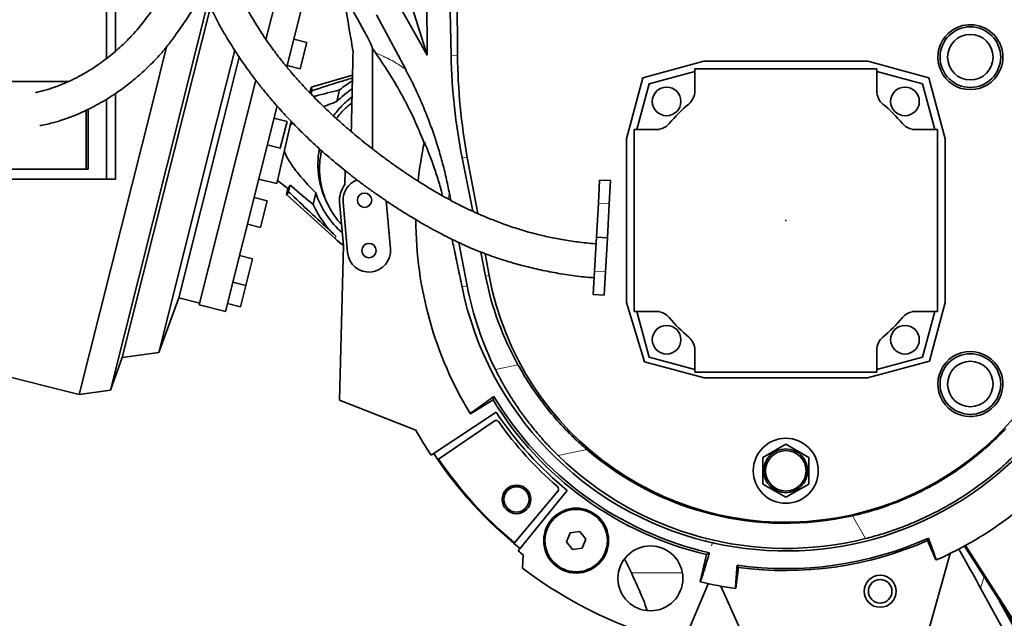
# Model space of a CAD drawing. Header units: millimetres. Extents: x 0 to 11920, y 0 to 8400.
# Tile 15 of 46: x 2401 to 2986, y 5528 to 5884. Entities that reach past the tile are written whole.
import ezdxf

# ---------------------------------------------------------------- set-up
doc = ezdxf.new("R2010")
doc.units = ezdxf.units.MM
doc.header["$LTSCALE"] = 20
doc.header["$PDSIZE"] = -1
doc.layers.add('THICK_LINE', color=7, linetype='Continuous')
doc.styles.add('SLDTEXTSTYLE0', font='TXT', dxfattribs={"width": 0.605})
doc.dimstyles.new('SLDDIMSTYLE2', dxfattribs={"dimtxt": 70, "dimasz": 70, "dimexe": 0, "dimexo": 0.0625, "dimgap": 17.5, "dimtad": 1, "dimdec": 0, "dimrnd": 1e-09, "dimzin": 12, "dimdsep": 46, "dimtxsty": 'SLDTEXTSTYLE0', "dimsah": 1, "dimcen": 0.09, "dimadec": 0, "dimazin": 3, "dimtfac": 1, "dimtofl": 0, "dimtmove": 0, "dimatfit": 3, "dimfxl": 1, "dimfrac": 2, "dimtolj": 1, "dimtzin": 12, "dimarcsym": 0})

# ---------------------------------------------------------------- blocks, each defined once
blk = doc.blocks.new('_D_4')
at = {"layer": 'THICK_LINE'}
for p, q in [((2505.99, 6814.36), (2505.99, 6837.5)), ((3463.16, 5804.43), (3463.16, 6837.5)), ((3463.16, 6807.5), (2505.99, 6807.5))]:
    blk.add_line(p, q, dxfattribs=at)
for points in [[(2505.99, 6807.5), (2575.99, 6797.5), (2575.99, 6817.5)], [(3463.16, 6807.5), (3393.16, 6817.5), (3393.16, 6797.5)]]:
    blk.add_solid(points, dxfattribs=at)
at = {"layer": 'THICK_LINE', "insert": (2904.37, 6897.73), "char_height": 70, "attachment_point": 1, "style": 'SLDTEXTSTYLE0'}
blk.add_mtext('957', dxfattribs=at)
blk = doc.blocks.new('_D_5')
at = {"layer": 'THICK_LINE'}
for p, q in [((2896.89, 6594.43), (5427.81, 6594.43)), ((5397.81, 3390.53), (5397.81, 6594.43)), ((2895.99, 3390.53), (5427.81, 3390.53))]:
    blk.add_line(p, q, dxfattribs=at)
for points in [[(5397.81, 6594.43), (5387.81, 6524.43), (5407.81, 6524.43)], [(5397.81, 3390.53), (5407.81, 3460.53), (5387.81, 3460.53)]]:
    blk.add_solid(points, dxfattribs=at)
at = {"layer": 'THICK_LINE', "insert": (5307.57, 4885.54), "char_height": 70, "attachment_point": 1, "rotation": 90, "style": 'SLDTEXTSTYLE0'}
blk.add_mtext('3204', dxfattribs=at)
blk = doc.blocks.new('_D_6')
at = {"layer": 'THICK_LINE'}
for p, q in [((1185.42, 5629.56), (1185.42, 6837.5)), ((2505.99, 6814.36), (2505.99, 6837.5)), ((1185.42, 6807.5), (2505.99, 6807.5))]:
    blk.add_line(p, q, dxfattribs=at)
for points in [[(1185.42, 6807.5), (1255.42, 6797.5), (1255.42, 6817.5)], [(2505.99, 6807.5), (2435.99, 6817.5), (2435.99, 6797.5)]]:
    blk.add_solid(points, dxfattribs=at)
at = {"layer": 'THICK_LINE', "insert": (1738.76, 6897.73), "char_height": 70, "attachment_point": 1, "style": 'SLDTEXTSTYLE0'}
blk.add_mtext('1321', dxfattribs=at)
blk = doc.blocks.new('_D_7')
at = {"layer": 'THICK_LINE'}
for p, q in [((693.86, 5040.5), (693.86, 6996.88)), ((2505.99, 6814.36), (2505.99, 6996.88)), ((693.86, 6966.88), (2505.99, 6966.88))]:
    blk.add_line(p, q, dxfattribs=at)
for points in [[(693.86, 6966.88), (763.86, 6956.88), (763.86, 6976.88)], [(2505.99, 6966.88), (2435.99, 6976.88), (2435.99, 6956.88)]]:
    blk.add_solid(points, dxfattribs=at)
at = {"layer": 'THICK_LINE', "insert": (1492.98, 7057.12), "char_height": 70, "attachment_point": 1, "style": 'SLDTEXTSTYLE0'}
blk.add_mtext('1812', dxfattribs=at)
blk = doc.blocks.new('_D_8')
at = {"layer": 'THICK_LINE'}
for p, q in [((2505.99, 6814.36), (2505.99, 6996.88)), ((5122.62, 5320.53), (5122.62, 6996.88)), ((5122.62, 6966.88), (2505.99, 6966.88))]:
    blk.add_line(p, q, dxfattribs=at)
for points in [[(2505.99, 6966.88), (2575.99, 6956.88), (2575.99, 6976.88)], [(5122.62, 6966.88), (5052.62, 6976.88), (5052.62, 6956.88)]]:
    blk.add_solid(points, dxfattribs=at)
at = {"layer": 'THICK_LINE', "insert": (3707.36, 7057.12), "char_height": 70, "attachment_point": 1, "style": 'SLDTEXTSTYLE0'}
blk.add_mtext('2617', dxfattribs=at)

msp = doc.modelspace()

# ---------------------------------------------------------------- linework, layer by layer
at = {"color": 7, "linetype": 'Continuous', "lineweight": 35}
for p, q in [((2453.054614, 5860.6532219), (2453.054614, 6071.0300053)), ((2458.3763345, 5864.992127), (2458.3763345, 6028.5300053)), ((2642.421022, 5946.2601575), (2643.2710815, 5862.654202)), ((2657.380165, 5862.2593524), (2655.6580593, 5946.2090445)), ((2661.2293461, 5862.6276794), (2660.6092834, 5938.868275)), ((2547.5677196, 5871.9671508), (2561.599057, 5927.8286395)), ((2577.1170157, 5923.9308251), (2559.9553597, 5855.6069283)), ((2629.8839535, 5905.452957), (2643.2710815, 5862.654202)), ((2513.1453614, 5894.1427025), (2497.1826009, 5830.591842)), ((2514.5929119, 5891.0796188), (2499.2679697, 5830.0680373)), ((2643.2710815, 5862.654202), (2627.6673949, 5890.2339984)), ((2630.2664416, 5854.4117574), (2613.2363706, 5886.6252733)), ((2571.875566, 5870.2246762), (2564.1165866, 5872.1735834)), ((2488.5889844, 5867.4982534), (2480.3789716, 5834.8125923)), ((2529.0251345, 5865.5770313), (2518.8692724, 5825.144565)), ((2571.875566, 5870.2246762), (2567.911976, 5854.4448519)), ((2610.8217906, 5866.5716331), (2612.7498454, 5863.8412333)), ((2610.8217906, 5866.5716331), (2610.8217906, 5806.9765049)), ((2531.7200808, 5861.4744559), (2522.3736119, 5824.2643419)), ((2560.1529966, 5856.3937591), (2567.911976, 5854.4448519)), ((2807.4122822, 5858.9639959), (2771.170362, 5849.2530026)), ((2801.9933594, 5854.4300053), (2801.9933594, 5841.2674961)), ((2909.9933594, 5854.4300053), (2801.9933594, 5854.4300053)), ((2904.5744365, 5858.9639959), (2807.4122822, 5858.9639959)), ((2940.8163567, 5849.2530026), (2904.5744365, 5858.9639959)), ((2909.9933594, 5841.2674961), (2909.9933594, 5854.4300053)), ((2508.004109, 5714.4567071), (2541.507381, 5847.8397621)), ((2598.9250396, 5850.7149223), (2574.2996517, 5843.5589829)), ((2771.170362, 5849.2530026), (2761.4593688, 5813.0110824)), ((2801.9933594, 5852.8223101), (2774.8690037, 5845.5543609)), ((2937.117715, 5845.5543609), (2909.9933594, 5852.8223101)), ((2950.52735, 5813.0110824), (2940.8163567, 5849.2530026)), ((2430.5993122, 5847.0300053), (2380.0028936, 5847.0300053)), ((2574.2996517, 5843.5589829), (2573.5614907, 5840.3402998)), ((2591.2233155, 5841.9726983), (2589.6413869, 5835.074844)), ((2774.8690037, 5845.5543609), (2767.6010545, 5818.4300053)), ((2944.3856642, 5818.4300053), (2937.117715, 5845.5543609)), ((2453.054614, 5789.0300053), (2453.054614, 5836.5059781)), ((2458.3763345, 5789.0300053), (2458.3763345, 5839.9348763)), ((2574.7136116, 5841.4537036), (2574.2840842, 5839.5807892)), ((2480.3789716, 5834.8125923), (2436.772173, 5661.2054291)), ((2442.1745705, 5795.0300053), (2442.1745705, 5830.475359)), ((2497.1826009, 5830.591842), (2455.2810961, 5663.7737857)), ((2554.1463944, 5832.4803053), (2523.5220677, 5710.5588927)), ((2440.9159298, 5795.0300053), (2440.9159298, 5829.8724977)), ((2499.2679697, 5830.0680373), (2462.3501341, 5683.0909394)), ((2518.8692724, 5825.144565), (2483.9406488, 5686.0869075)), ((2522.3736119, 5824.2643419), (2495.8197513, 5718.5482481)), ((2560.0603161, 5823.1858638), (2552.3013367, 5825.134771)), ((2554.0265219, 5786.4751127), (2562.5060764, 5823.4494303)), ((2560.0603161, 5823.1858638), (2556.0967261, 5807.4060396)), ((2765.9933594, 5818.4300053), (2765.9933594, 5710.4300053)), ((2780.9933594, 5818.4300053), (2765.9933594, 5818.4300053)), ((2780.9933594, 5818.6002735), (2780.9933594, 5818.4300053)), ((2930.9933594, 5818.4300053), (2930.9933594, 5818.6002735)), ((2945.9933594, 5818.4300053), (2930.9933594, 5818.4300053)), ((2945.9933594, 5710.4300053), (2945.9933594, 5818.4300053)), ((2761.4593688, 5813.0110824), (2761.4593688, 5715.871031)), ((2950.52735, 5715.8489281), (2950.52735, 5813.0110824)), ((2548.3377467, 5809.3549468), (2556.0967261, 5807.4060396)), ((2670.2106018, 5769.9888725), (2663.9514058, 5801.6377887)), ((2673.191521, 5768.6168997), (2667.0371967, 5801.9330672)), ((2380.0028936, 5795.0300053), (2442.1745705, 5795.0300053)), ((2594.4334225, 5785.7629683), (2594.6393093, 5794.0438985)), ((2453.054614, 5789.0300053), (2369.1228502, 5789.0300053)), ((2458.3763345, 5789.0300053), (2453.054614, 5789.0300053)), ((2543.2136448, 5788.9548983), (2554.0265219, 5786.4751127)), ((2554.4305196, 5788.2367075), (2560.5063978, 5783.4147677)), ((2559.6934705, 5779.8700729), (2560.5063978, 5783.4147677)), ((2560.9834457, 5781.584578), (2561.8874616, 5785.526456)), ((2744.7688416, 5774.7635432), (2745.5329833, 5788.5208817)), ((2752.0229796, 5788.1603995), (2745.5329833, 5788.5208817)), ((2751.258838, 5774.4030609), (2752.0229796, 5788.1603995)), ((2548.2450662, 5776.1470515), (2540.4860868, 5778.0959587)), ((2559.6934705, 5779.8700729), (2588.7617028, 5753.6631594)), ((2577.1990393, 5780.8211315), (2575.6171107, 5773.9232772)), ((2656.4443353, 5780.5191809), (2657.2285669, 5776.429535)), ((2548.2450662, 5776.1470515), (2544.2814762, 5760.3672272)), ((2583.286934, 5776.0779689), (2584.1432901, 5774.2862011)), ((2593.533579, 5749.5705568), (2591.2697435, 5775.2252219)), ((2595.9668569, 5745.5231327), (2593.3298247, 5775.4070089)), ((2618.9130071, 5776.1596973), (2621.4182744, 5747.769033)), ((2743.6473838, 5754.5732086), (2744.7688416, 5774.7635432)), ((2750.1373801, 5754.2127263), (2751.258838, 5774.4030609)), ((2536.5224968, 5762.3161344), (2544.2814762, 5760.3672272)), ((2742.5259259, 5734.3828739), (2743.6473838, 5754.5732086)), ((2750.1373801, 5754.2127263), (2743.6473838, 5754.5732086)), ((2749.0159222, 5734.0223917), (2750.1373801, 5754.2127263)), ((2593.533579, 5749.5705568), (2591.2539558, 5657.8823216)), ((2662.0352462, 5751.3634497), (2666.95502, 5725.7075944)), ((2539.595703, 5741.7122509), (2531.8367236, 5743.6611581)), ((2677.8192092, 5731.5168104), (2674.9981399, 5745.7812284)), ((2679.9713904, 5731.9143718), (2677.5889665, 5744.8115199)), ((2539.595703, 5741.7122509), (2535.632113, 5725.9324266)), ((2741.7617842, 5720.6255354), (2742.5259259, 5734.3828739)), ((2748.2517806, 5720.2650531), (2749.0159222, 5734.0223917)), ((2527.8731336, 5727.8813338), (2535.632113, 5725.9324266)), ((2535.632113, 5725.9324266), (2532.4662263, 5713.3284148)), ((2741.7617842, 5720.6255354), (2748.2517806, 5720.2650531)), ((2215.2035107, 5716.8592388), (2436.772173, 5661.2054291)), ((2483.9406488, 5686.0869075), (2495.8197513, 5718.5482481)), ((2495.8197513, 5718.5482481), (2508.2477224, 5715.4265795)), ((2508.004109, 5714.4567071), (2523.5220677, 5710.5588927)), ((2524.7072469, 5715.277322), (2532.4662263, 5713.3284148)), ((2761.4593688, 5715.871031), (2772.2234069, 5680.6600527)), ((2941.2017979, 5681.0454939), (2950.52735, 5715.8489281)), ((2765.9933594, 5710.4300053), (2780.9933594, 5710.4300053)), ((2767.6010545, 5710.4300053), (2774.8690037, 5683.3056496)), ((2780.9933594, 5710.4300053), (2780.9933594, 5710.2597371)), ((2930.9933594, 5710.4300053), (2945.9933594, 5710.4300053)), ((2930.9933594, 5710.2597371), (2930.9933594, 5710.4300053)), ((2937.117715, 5683.3056496), (2944.3856642, 5710.4300053)), ((2462.3501341, 5683.0909394), (2483.9406488, 5686.0869075)), ((2801.9933594, 5687.5925144), (2801.9933594, 5674.4300053)), ((2909.9933594, 5674.4300053), (2909.9933594, 5687.5925144)), ((2455.2810961, 5663.7737857), (2462.3501341, 5683.0909394)), ((2772.2234069, 5680.6600527), (2807.5820759, 5671.1857259)), ((2774.8690037, 5683.3056496), (2801.9933594, 5676.0377004)), ((2904.4046428, 5671.1857259), (2941.2017979, 5681.0454939)), ((2909.9933594, 5676.0377004), (2937.117715, 5683.3056496)), ((2801.9933594, 5674.4300053), (2909.9933594, 5674.4300053)), ((2807.5820759, 5671.1857259), (2904.4046428, 5671.1857259)), ((2436.772173, 5661.2054291), (2455.2810961, 5663.7737857)), ((2591.2539558, 5657.8823216), (2636.4495536, 5640.0793022)), ((2682.3104604, 5658.0248585), (2668.8938862, 5649.776811)), ((2645.5919196, 5625.1683302), (2684.21288, 5650.7309863)), ((2682.9347088, 5645.49009), (2649.9618122, 5622.828446)), ((2855.9940252, 5631.6461108), (2842.3827018, 5623.7886347)), ((2869.604017, 5623.7878658), (2855.9940252, 5631.6461108)), ((2842.3827018, 5623.7886347), (2842.3827018, 5608.0713758)), ((2869.604017, 5608.0721447), (2869.604017, 5623.7878658)), ((2720.7335318, 5603.8037962), (2694.9624519, 5573.199655)), ((2726.3533588, 5604.3379372), (2697.2067331, 5568.344852)), ((2842.3827018, 5608.0713758), (2855.9940252, 5600.2138998)), ((2855.9940252, 5600.2138998), (2869.604017, 5608.0721447)), ((2728.112524, 5579.0944469), (2725.9009896, 5573.7613007)), ((2733.8369314, 5579.8457749), (2728.112524, 5579.0944469)), ((2737.3498043, 5575.2639568), (2733.8369314, 5579.8457749)), ((2725.9009896, 5573.7613007), (2729.4138624, 5569.1794825)), ((2735.1382698, 5569.9308106), (2737.3498043, 5575.2639568)), ((2940.6182635, 5576.0030804), (2940.0350553, 5574.4913656)), ((2945.0790522, 5563.0448666), (2940.0350553, 5574.4913656)), ((2729.4138624, 5569.1794825), (2735.1382698, 5569.9308106)), ((2961.9357309, 5571.2388439), (2997.3885167, 5515.9629855)), ((2962.5679892, 5571.5869106), (2997.6058949, 5516.9579085)), ((2700.1076192, 5566.0308723), (2699.7261983, 5558.1159432)), ((2760.3630469, 5563.6413101), (2764.3737358, 5555.2947117)), ((2805.1980157, 5550.1589904), (2809.0325304, 5566.2319095)), ((2940.4242857, 5520.1155586), (2953.5888753, 5566.890829)), ((2828.0233985, 5558.6209317), (2826.3577044, 5546.2237664)), ((2809.9980742, 5548.9513645), (2794.7256879, 5512.9718771)), ((2817.4381118, 5547.4965967), (2829.7902502, 5520.1155586)), ((2971.5363295, 5546.3477581), (2993.5660201, 5506.4651748)), ((2982.8304452, 5538.6610578), (2994.6743056, 5517.2189161))]:
    msp.add_line(p, q, dxfattribs=at)
at = {"color": 8, "linetype": 'Continuous', "lineweight": 18}
for p, q in [((2657.380165, 5862.2593524), (2661.2293461, 5862.6276794)), ((2667.0371967, 5801.9330672), (2663.9514058, 5801.6377887)), ((2751.258838, 5774.4030609), (2744.7688416, 5774.7635432)), ((2589.1044575, 5755.1577096), (2588.7617028, 5753.6631594)), ((2679.9713904, 5731.9143718), (2677.8192092, 5731.5168104)), ((2749.0159222, 5734.0223917), (2742.5259259, 5734.3828739)), ((2666.95502, 5725.7075944), (2663.8969167, 5725.0811758)), ((2683.6995549, 5676.0979873), (2697.0870234, 5678.840262)), ((2738.0100074, 5628.5098181), (2720.9170518, 5625.0085154)), ((2903.281514, 5575.6989572), (2895.5816308, 5589.2271633)), ((2809.1335797, 5574.0263952), (2808.5314669, 5574.6842224)), ((2812.0043112, 5571.3971194), (2812.5584534, 5573.2160345)), ((2794.661484, 5555.2947117), (2764.3737358, 5555.2947117)), ((2971.5363295, 5546.3477581), (2973.6132902, 5553.0318934))]:
    msp.add_line(p, q, dxfattribs=at)
at = {"color": 7, "linetype": 'Continuous', "lineweight": 35, "flags": 128}
for points in [[(2682.7833652, 5659.9851264), (2682.3871996, 5658.3450207), (2682.3104604, 5658.0248585)], [(2827.0431991, 5559.9111342), (2827.8241407, 5558.8826077), (2828.0233985, 5558.6209317)]]:
    msp.add_lwpolyline(points, dxfattribs=at)
at = {"color": 8, "linetype": 'Continuous', "lineweight": 18}
for centre in [(2965.4933594, 5861.4300053), (2965.4933594, 5667.4300053)]:
    msp.add_circle(centre, 18.0124898, dxfattribs=at)
at = {"color": 7, "linetype": 'Continuous', "lineweight": 35}
for centre, radius in [((2965.4933594, 5861.4300053), 17.9942793), ((2965.4933594, 5861.4300053), 13.5), ((2785.2833594, 5835.1400053), 8.5), ((2926.7033594, 5835.1400053), 8.5), ((2606.0555334, 5776.5299591), 4.25), ((2608.6925657, 5746.6460828), 4.25), ((2785.2826813, 5693.7193271), 8.5), ((2926.7033594, 5693.7200053), 8.5), ((2965.4933594, 5667.4300053), 17.9942793), ((2965.4933594, 5667.4300053), 13.5), ((2855.9933594, 5615.9300053), 19.2839906), ((2855.9933594, 5615.9300053), 13), ((2855.9933594, 5615.9300053), 12), ((2696.2219342, 5598.9818512), 8.5), ((2696.2219342, 5598.9818512), 7.5), ((2731.6253969, 5574.5126287), 19.25), ((2731.6253969, 5574.5126287), 19), ((2731.6253969, 5574.5126287), 18.5), ((2775.6790579, 5552.0962751), 19.25), ((2911.9933594, 5544.4300053), 9.5), ((2911.9933594, 5544.4300053), 7)]:
    msp.add_circle(centre, radius, dxfattribs=at)
for centre, radius, start, end in [((2965.4933594, 5861.4300053), 19.2839906, 124.842886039, 318.2290326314), ((2965.4933594, 5861.4300053), 19.2839906, 318.2290326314, 124.842886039), ((2628.4024279, 5797.6319315), 53.8923928, 123.3918169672, 135.9909678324), ((2628.4024279, 5797.6319315), 57.8652746, 120.7115845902, 129.9793620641), ((2791.9933594, 5841.2674961), 10, 309.7918195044, 0), ((2919.9933594, 5841.2674961), 10, 179.9999999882, 230.2081804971), ((2855.9933594, 5764.4300053), 90, 129.7918194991, 140.2081805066), ((2855.9933594, 5764.4300053), 90, 39.7918194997, 50.2081805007), ((2779.1558685, 5828.4300053), 10, 280.5882100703, 320.2081804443), ((2855.9933594, 5764.4300053), 196.0851184, 257.2022345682, 17.6678155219), ((2932.8308502, 5828.4300053), 10, 219.7918194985, 259.4117899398), ((2855.9933594, 5764.4300053), 219.434655, 167.7718101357, 173.8947245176), ((2855.9933594, 5764.4300053), 219.6855533, 167.780993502, 167.8733176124), ((2855.9933594, 5764.4300053), 179, 190.4659746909, 9.3137609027), ((2606.0555334, 5776.5299591), 14.843245, 141.5351492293, 185.0428688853), ((2606.0555334, 5776.5299591), 12.7751587, 109.9389279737, 185.0428688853), ((2628.4024279, 5797.6319315), 53.8923928, 198.1757430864, 228.7488762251), ((2628.4024279, 5797.6319315), 57.8652746, 204.1873488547, 227.2244036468), ((2855.9933594, 5764.4300053), 219.434655, 179.893767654, 211.4341524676), ((2628.4024279, 5797.6319315), 59.2, 227.9632720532, 233.8890189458), ((2608.6925657, 5746.6460828), 12.7751587, 185.0428688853, 5.0428688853), ((2855.9933594, 5764.4300053), 196.0851184, 191.5762694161, 256.1738462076), ((2779.1558685, 5700.4300053), 10, 79.4117899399, 90.0000000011), ((2779.1558685, 5700.4300053), 10, 39.7918195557, 79.4117899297), ((2932.8308502, 5700.4300053), 10, 100.5882100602, 140.2081805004), ((2855.9933594, 5764.4300053), 90, 219.7918194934, 230.2081805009), ((2855.9933594, 5764.4300053), 90, 309.7918194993, 320.2081805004), ((2791.9933594, 5687.5925144), 10, 0, 50.2081804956), ((2919.9933594, 5687.5925144), 10, 129.7918195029, 180.0000000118), ((2965.4933594, 5667.4300053), 19.2839906, 41.7709673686, 235.157113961), ((2965.4933594, 5667.4300053), 19.2839906, 349.3689501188, 41.7709673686), ((2965.4933594, 5667.4300053), 19.2839906, 287.5591312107, 349.3689501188), ((2855.9933594, 5764.4300053), 203.6855533, 211.4933154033, 256.6702201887), ((2855.9933594, 5764.4300053), 202.2632809, 211.0897956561, 257.0737399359), ((2855.9933594, 5764.4300053), 219.434655, 211.4341524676, 211.4996637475), ((2855.9933594, 5764.4300053), 206, 213.5, 231), ((2965.4933594, 5667.4300053), 19.2839906, 235.157113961, 287.5591312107), ((2684.0675212, 5643.8418376), 2, 35.04568234, 124.5), ((2855.9933594, 5764.4300053), 208, 215.04568234, 229.35431766), ((2855.9933594, 5764.4300053), 252.3144467, 209.5274314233, 213.5), ((2855.9933594, 5764.4300053), 250.5325822, 213.5, 231), ((2855.9933594, 5764.4300053), 220.3329546, 293.9110350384, 321.0296900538), ((2855.9933594, 5764.4300053), 250, 214.5, 229.9), ((2719.203689, 5605.0920435), 2, 319.9, 49.35431766), ((2855.9933594, 5764.4300053), 196.0851184, 256.1738462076, 257.2022345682), ((2855.9933594, 5764.4300053), 206.5576927, 261.9431657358, 294.1854486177), ((2855.9933594, 5764.4300053), 207.7009713, 262.2607762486, 293.8678381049), ((2855.9933594, 5764.4300053), 252.3144467, 231, 231.8426466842), ((2855.9933594, 5764.4300053), 258.8144467, 232.8588489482, 256.3067131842), ((2855.9933594, 5764.4300053), 220.3329546, 256.7117070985, 262.217579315)]:
    msp.add_arc(centre, radius, start, end, dxfattribs=at)
for centre, major_axis, ratio, start_param, end_param in [((2505.9933594, 6354.661502), (-104.8608302, 568.2615858), 0.0095102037, 3.670777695, 3.7804023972), ((2505.9933594, 2215.9829283), (104.8561894, 4228.9817616), 0.0012990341, 5.7314548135, 5.753148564), ((3008.4309302, 5865.2261208), (289.0895717, -201.8374591), 0.9873634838, 3.7655668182, 3.9399931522), ((3011.4308012, 5865.5131777), (-348.6225249, -33.3595928), 0.9993861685, 6.1959721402, 6.3703984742), ((2567.0834324, 5811.6946052), (7.3086375, 31.8686417), 0.0699799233, 5.9330051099, 6.3221480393), ((2567.0626963, 5811.6993607), (6.4937826, 28.3155421), 0.069965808, 3.1082037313, 3.5494689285), ((2567.0834324, 5811.6946052), (7.3086375, 31.8686417), 0.0699799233, 3.1026299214, 3.4917728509), ((2855.5358379, 5766.6635724), (-36.3564025, 177.4877598), 0.999920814, 1.5640018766, 1.8748447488), ((2856.4807327, 5762.0507048), (-38.7285441, 189.0682813), 0.999920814, 1.5582116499, 1.8303508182), ((2855.8049308, 5765.3498917), (-36.2330855, 176.8857405), 0.9999864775, 2.2287988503, 3.1616689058), ((2856.1953555, 5763.4438836), (-38.8420006, 189.6221628), 0.9999864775, 2.1656778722, 3.1852793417), ((3097.2590507, 5870.7457792), (362.0824879, 159.5547205), 0.7456587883, 3.9841808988, 3.9848079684), ((3112.4478412, 5703.2476847), (384.8772543, -91.8201288), 0.7456587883, 3.9841808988, 3.9848079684), ((2594.6898241, 5799.5389787), (392.1545316, -52.6902287), 0.7456587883, 5.4399699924, 5.440597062)]:
    msp.add_ellipse(centre, major_axis=major_axis, ratio=ratio, start_param=start_param, end_param=end_param, dxfattribs=at)
at = {"color": 8, "linetype": 'Continuous', "lineweight": 18}
msp.add_ellipse((2625.7671769, 5819.355043), major_axis=(345.5148078, -82.4294338), ratio=0.7456587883, start_param=5.4497082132, end_param=5.4524760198, dxfattribs=at)
at = {"color": 7, "linetype": 'Continuous', "lineweight": 35}
for points, knots in [([(2514.5962671, 6044.2069943), (2514.268422, 6043.6788652), (2513.351633, 6042.2020003), (2512.0037852, 6039.9521882), (2510.5818823, 6037.5233833), (2509.3565973, 6035.3705604), (2508.2029462, 6033.2837538), (2507.0554475, 6031.1360181), (2505.6274193, 6028.3514668), (2503.8884161, 6024.7281054), (2501.8519031, 6020.0163452), (2499.5572358, 6013.9614524), (2497.2061754, 6006.5147473), (2495.0738094, 5997.7347849), (2493.5429681, 5988.5792436), (2492.7472616, 5979.2173967), (2492.6989194, 5969.884469), (2493.3130955, 5960.9332363), (2494.3999628, 5952.7277562), (2495.7696946, 5945.3566071), (2497.2853407, 5938.7226255), (2498.695858, 5933.3373191), (2499.9630018, 5928.8936535), (2501.0933105, 5925.1554564), (2502.3685268, 5921.1587609), (2503.9263389, 5916.5483633), (2505.8855786, 5911.1304183), (2508.305435, 5904.9407251), (2510.9961078, 5898.6337422), (2513.9148547, 5892.3267797), (2516.9486553, 5886.2382123), (2520.1608612, 5880.2407276), (2523.3650334, 5874.6354231), (2526.4174631, 5869.5862127), (2529.2861669, 5865.0634259), (2532.2405987, 5860.6009765), (2535.1975662, 5856.3275405), (2538.0618819, 5852.3620848), (2540.5222576, 5849.0686764), (2542.7652719, 5846.1480114), (2544.9755357, 5843.3439252), (2547.317247, 5840.4490153), (2549.9069088, 5837.332138), (2552.8863923, 5833.850669), (2557.5053242, 5828.6309335), (2563.8929179, 5821.7960032), (2572.241934, 5813.501902), (2581.4170315, 5805.0519855), (2589.5360111, 5798.1313873), (2596.2747652, 5792.7033735), (2601.3358189, 5788.7701926), (2606.6193943, 5784.8100266), (2612.1339905, 5780.8243611), (2617.8821342, 5776.8215561), (2623.6582342, 5772.9588714), (2629.0984615, 5769.4686912), (2633.8249403, 5766.5512344), (2637.5445877, 5764.33051), (2640.3162025, 5762.7179494), (2642.3171664, 5761.574933), (2644.1310221, 5760.5535573), (2646.1635402, 5759.4262406), (2648.721407, 5758.0354192), (2651.948246, 5756.3244943), (2655.6098199, 5754.4486961), (2659.7285337, 5752.425022), (2664.2188649, 5750.3217501), (2669.4002199, 5748.036701), (2675.3322937, 5745.60989), (2682.0949916, 5743.0892147), (2689.7887511, 5740.5311748), (2698.4879042, 5738.0229497), (2708.1443652, 5735.649952), (2718.5597197, 5733.51107), (2729.3900964, 5731.7646133), (2737.3754541, 5730.8316825), (2741.6760439, 5730.5430143), (2742.3087624, 5730.5005443)], [0, 0, 0, 0, 0.00491057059, 0.01373196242, 0.02071316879, 0.02707368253, 0.03337104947, 0.03973434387, 0.04660908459, 0.05853089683, 0.07182990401, 0.08653090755, 0.10773926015, 0.12931767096, 0.15128996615, 0.17367917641, 0.19640915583, 0.21774138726, 0.23694964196, 0.2539974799, 0.26909327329, 0.28300964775, 0.29190347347, 0.30060928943, 0.30956079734, 0.32038178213, 0.33321849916, 0.34805290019, 0.36486300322, 0.37944769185, 0.39523544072, 0.41135326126, 0.4262588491, 0.43992817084, 0.45236896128, 0.46359276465, 0.47727887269, 0.48861539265, 0.49761389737, 0.50561062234, 0.5138178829, 0.52208381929, 0.53109195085, 0.54155314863, 0.55347166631, 0.57879238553, 0.60541672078, 0.63337126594, 0.66274330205, 0.67641670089, 0.69039827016, 0.70469409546, 0.71931099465, 0.73424626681, 0.74945649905, 0.76336065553, 0.77489605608, 0.78415201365, 0.79028066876, 0.79475292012, 0.79839570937, 0.8031470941, 0.80908044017, 0.8162942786, 0.82551991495, 0.83417778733, 0.8441396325, 0.85542773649, 0.86808760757, 0.8821982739, 0.8978851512, 0.91531612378, 0.93441530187, 0.95476728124, 0.97573321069, 0.99642978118, 1, 1, 1, 1]), ([(2743.4334, 5750.6981434), (2743.2389447, 5750.7114174), (2739.6211971, 5750.9583739), (2732.8462863, 5751.6369853), (2723.4087847, 5753.0379252), (2714.7442427, 5754.7492588), (2705.834922, 5756.9101313), (2696.8380856, 5759.5372477), (2687.9313261, 5762.5895975), (2680.133381, 5765.6123682), (2673.3870655, 5768.4932995), (2667.6175323, 5771.1544055), (2662.8218734, 5773.5073896), (2658.9157748, 5775.5188135), (2655.7404388, 5777.2159283), (2652.7910901, 5778.8400948), (2649.6635858, 5780.6130974), (2645.9887039, 5782.7650651), (2641.7762254, 5785.3231485), (2637.0504554, 5788.3074447), (2631.9043281, 5791.6903323), (2626.3594107, 5795.4862147), (2620.54758, 5799.6280452), (2614.7994412, 5803.8875167), (2609.4367569, 5808.0176697), (2604.5883811, 5811.8863203), (2600.255057, 5815.4598075), (2596.4317264, 5818.7094707), (2592.9574775, 5821.7422189), (2589.4533853, 5824.8794563), (2585.5629788, 5828.4635394), (2581.6578821, 5832.185302), (2577.8377905, 5835.9487781), (2574.2446382, 5839.6001815), (2570.7661005, 5843.2550888), (2567.6835105, 5846.6056147), (2565.2037451, 5849.3830336), (2563.3990168, 5851.4553542), (2562.132729, 5852.9353518), (2561.1052711, 5854.1505296), (2559.9286766, 5855.5597492), (2558.4145949, 5857.4047892), (2556.5568055, 5859.7205323), (2553.8904409, 5863.139793), (2550.740243, 5867.3666345), (2547.4130747, 5872.0997988), (2544.5889249, 5876.3419074), (2542.0886463, 5880.2880729), (2539.6593667, 5884.3108427), (2537.1464745, 5888.7032223), (2534.5045162, 5893.6057097), (2531.7758811, 5899.0073185), (2528.98784, 5904.9394842), (2526.3236931, 5911.0835801), (2523.9428728, 5917.0610841), (2521.9433033, 5922.5213945), (2520.3036753, 5927.4026081), (2518.7700495, 5932.4030523), (2517.319374, 5937.7286498), (2515.9665652, 5943.570473), (2514.8422955, 5949.4500972), (2513.9936916, 5955.0293367), (2513.3395774, 5960.5915076), (2512.8665021, 5966.3228433), (2512.6076668, 5972.7328232), (2512.6880084, 5979.7356455), (2513.2599412, 5987.2086383), (2514.4107702, 5994.2016195), (2515.998847, 6000.4775074), (2517.7197753, 6005.8467678), (2519.5235002, 6010.6975988), (2521.2692209, 6014.9997432), (2522.8791144, 6018.7628544), (2524.1073036, 6021.570283), (2524.8021637, 6023.1034462), (2525.0113751, 6023.5650574)], [0, 0, 0, 0, 0.0012201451, 0.0227002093, 0.0426037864, 0.0611553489, 0.0785122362, 0.1009878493, 0.1214309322, 0.1398183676, 0.1561060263, 0.1703353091, 0.1826196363, 0.1923960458, 0.200398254, 0.2073959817, 0.2156735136, 0.2253839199, 0.2371449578, 0.2503627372, 0.2650397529, 0.2811705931, 0.2987382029, 0.3167324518, 0.3332406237, 0.3482156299, 0.362262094, 0.3746328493, 0.3853410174, 0.3964989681, 0.4097347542, 0.4250306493, 0.4371772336, 0.4503479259, 0.4639730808, 0.4756750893, 0.4852013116, 0.4925653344, 0.4968408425, 0.5002443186, 0.5049047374, 0.5110901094, 0.5187962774, 0.5280190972, 0.544925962, 0.560013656, 0.5732989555, 0.5848097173, 0.5965409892, 0.6098431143, 0.624018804, 0.639648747, 0.656742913, 0.6749887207, 0.6920420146, 0.7074185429, 0.7210914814, 0.7330333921, 0.7490341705, 0.7646336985, 0.7805229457, 0.7969470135, 0.8106575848, 0.8263209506, 0.8438769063, 0.8632690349, 0.8844642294, 0.9074958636, 0.9260044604, 0.9436054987, 0.959390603, 0.9733432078, 0.9854312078, 0.9956135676, 1, 1, 1, 1]), ([(2610.8217906, 5866.5716331), (2610.6122676, 5867.1692376), (2610.1965466, 5868.3549628), (2608.877134, 5871.1321465), (2607.1525739, 5874.4962248), (2604.9437717, 5878.6072714), (2602.2778413, 5883.4407403), (2599.1802071, 5888.9607667), (2595.8180918, 5894.8857133), (2591.7353009, 5902.0323398), (2586.882926, 5910.4889133), (2581.2200905, 5920.3135948), (2575.3592393, 5930.446693), (2571.3250701, 5937.394158), (2569.3099405, 5940.8645237)], [0, 0, 0, 0, 0.0677127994, 0.1343510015, 0.2012215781, 0.2679458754, 0.342951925, 0.418214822, 0.4935873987, 0.568743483, 0.6763650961, 0.7842374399, 0.8922232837, 1, 1, 1, 1]), ([(2501.3154658, 5924.4927008), (2500.6115622, 5923.2663982), (2499.0879328, 5920.6120139), (2496.7872858, 5916.6451187), (2493.9976118, 5911.8774782), (2490.903655, 5906.6607315), (2487.5721965, 5901.1526569), (2484.4849384, 5896.1777086), (2481.6703871, 5891.8012751), (2478.8927627, 5887.6777241), (2475.9925756, 5883.7033881), (2472.8518402, 5879.6816471), (2469.8372589, 5876.1562935), (2466.7837037, 5872.8811024), (2463.7316808, 5869.8051432), (2460.276295, 5866.5886451), (2456.5289266, 5863.3701825), (2452.6947133, 5860.3224991), (2448.6776379, 5857.3918666), (2444.7992067, 5854.7948725), (2441.3107703, 5852.6397692), (2438.5325144, 5851.0463839), (2436.3935979, 5849.8869144), (2434.6153942, 5848.9614163), (2432.582576, 5847.9489277), (2430.0311429, 5846.7496191), (2426.8808526, 5845.3828731), (2423.7605395, 5844.1722183), (2420.7752964, 5843.1323839), (2418.0162024, 5842.2539694), (2415.0095226, 5841.3985072), (2412.528617, 5840.7644883), (2411.1917902, 5840.5217499), (2410.849274, 5840.4595565)], [0, 0, 0, 0, 0.0383574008, 0.0830262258, 0.1275393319, 0.1934494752, 0.2550330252, 0.3109426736, 0.3604795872, 0.4034421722, 0.452840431, 0.5017651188, 0.5495890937, 0.5774835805, 0.6092116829, 0.6440329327, 0.6718475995, 0.7011213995, 0.7304701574, 0.7565581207, 0.7796387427, 0.7998396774, 0.8116855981, 0.8224014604, 0.835752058, 0.8533103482, 0.8754152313, 0.9025857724, 0.9215662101, 0.9426137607, 0.9656980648, 0.9912113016, 1, 1, 1, 1]), ([(2413.3293484, 5820.7753988), (2413.545079, 5820.8133733), (2415.1189628, 5821.0904201), (2417.8190719, 5821.6788409), (2421.4188326, 5822.5459598), (2424.6185845, 5823.4663474), (2427.385116, 5824.3607282), (2429.7634041, 5825.1991921), (2431.7764246, 5825.9513394), (2433.6494612, 5826.683753), (2435.4812571, 5827.432161), (2437.4748114, 5828.2849055), (2439.6247177, 5829.2495855), (2442.0375492, 5830.3932626), (2445.3930756, 5832.0796597), (2449.7160776, 5834.4383468), (2454.8725639, 5837.5497729), (2459.5809726, 5840.6833779), (2463.7180522, 5843.6705306), (2467.3380623, 5846.4644494), (2470.8440995, 5849.3522327), (2474.6009496, 5852.6516886), (2478.3491949, 5856.1939851), (2481.8450141, 5859.7650517), (2484.6721966, 5862.8599668), (2486.8693949, 5865.3976372), (2488.6277114, 5867.5214352), (2490.1549761, 5869.4507856), (2491.570448, 5871.3254639), (2492.9436976, 5873.2172374), (2494.6981737, 5875.6782866), (2496.9988885, 5878.9437352), (2499.8742772, 5883.1621207), (2502.7938238, 5887.6406289), (2505.6630244, 5892.2441585), (2508.1206703, 5896.3224429), (2509.7066177, 5899.0572343), (2510.3706602, 5900.2023024)], [0, 0, 0, 0, 0.0050702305, 0.0369903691, 0.0652438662, 0.0889157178, 0.1089548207, 0.1259984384, 0.1403719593, 0.1521515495, 0.1659405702, 0.1792506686, 0.1943746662, 0.2112063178, 0.2296701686, 0.263978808, 0.3000905, 0.3358412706, 0.3627529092, 0.3900232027, 0.4179242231, 0.4467285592, 0.4861869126, 0.5230001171, 0.5559417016, 0.5833347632, 0.6056676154, 0.6269441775, 0.6498756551, 0.6745257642, 0.7008786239, 0.7471612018, 0.8006948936, 0.8608700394, 0.910827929, 0.9626632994, 1, 1, 1, 1]), ([(2641.28462, 5810.9262371), (2639.3857462, 5815.5274232), (2635.5812313, 5824.7461934), (2628.8012849, 5838.1595375), (2621.2935373, 5851.2849432), (2615.6012263, 5859.6506836), (2612.7498454, 5863.8412333)], [0, 0, 0, 0, 0.24774669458, 0.49637633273, 0.74772584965, 1, 1, 1, 1]), ([(2656.4443353, 5780.5191809), (2655.801692, 5783.6873007), (2654.5164061, 5790.0235365), (2652.140302, 5799.4455071), (2649.4350165, 5808.795906), (2646.3525287, 5818.103586), (2642.9035452, 5827.3417129), (2639.0673357, 5836.5072054), (2634.8940504, 5845.5548413), (2631.8089763, 5851.4594551), (2630.2664416, 5854.4117574)], [0, 0, 0, 0, 0.1234177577, 0.2468353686, 0.370860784, 0.4948859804, 0.620829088, 0.7467718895, 0.8733861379, 1, 1, 1, 1]), ([(2598.888113, 5849.0874991), (2596.607016, 5848.3880792), (2588.5277334, 5845.9108449), (2580.4853303, 5843.3159549), (2574.7136116, 5841.4537036)], [0, 0, 0, 0, 0.2823390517, 1, 1, 1, 1]), ([(2591.2233155, 5841.9726983), (2586.4609825, 5840.7805213), (2581.3146081, 5839.4922053), (2576.185243, 5838.1382346), (2575.8024708, 5838.0371963)], [0, 0, 0, 0, 0.9253763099, 1, 1, 1, 1]), ([(2587.6623661, 5826.5481292), (2587.9373211, 5826.95451), (2589.0141017, 5828.5459813), (2591.1635482, 5831.0702866), (2594.1047209, 5834.0790903), (2596.5976923, 5836.3003903), (2598.1824017, 5837.4294186), (2598.6315472, 5837.7494129)], [0, 0, 0, 0, 0.0934257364, 0.3658744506, 0.6295184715, 0.8949964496, 1, 1, 1, 1]), ([(2589.6413869, 5835.074844), (2588.8283238, 5834.7845784), (2586.1872002, 5833.8416904), (2583.5776852, 5832.8140464), (2581.7715027, 5832.1027599)], [0, 0, 0, 0, 0.3078473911, 1, 1, 1, 1]), ([(2589.3056459, 5825.0341828), (2590.1620654, 5826.1142073), (2591.8628664, 5828.2590754), (2594.7650419, 5831.163545), (2596.99415, 5833.1851565), (2598.3291132, 5834.1441359), (2598.5534582, 5834.3052957)], [0, 0, 0, 0, 0.31453557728, 0.62464998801, 0.9369211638, 1, 1, 1, 1]), ([(2563.5381327, 5822.2744879), (2563.4352227, 5822.1989172), (2562.8466673, 5821.7667186), (2562.3297392, 5821.248356), (2561.9031969, 5820.8206299)], [0, 0, 0, 0, 0.1748518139, 1, 1, 1, 1]), ([(2583.2953509, 5776.0816023), (2582.7448303, 5777.2967415), (2581.6038919, 5779.8150829), (2580.2794647, 5783.8504145), (2579.2671671, 5788.0416584), (2578.4278124, 5793.6066739), (2578.3142613, 5799.1612814), (2578.7547785, 5804.0995941), (2579.1847386, 5806.2638239), (2579.3444877, 5807.0679304)], [0, 0, 0, 0, 0.1259017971, 0.260927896, 0.4003043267, 0.5326604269, 0.7917287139, 0.9226180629, 1, 1, 1, 1]), ([(2652.3300255, 5779.1106072), (2652.1995074, 5779.6654675), (2651.3510919, 5783.272261), (2649.4660974, 5789.6006108), (2646.7051002, 5798.0072967), (2644.016001, 5805.0945746), (2642.2472893, 5809.2424429), (2641.5372811, 5810.9075084)], [0, 0, 0, 0, 0.0461066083, 0.29970971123, 0.56063776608, 0.82362822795, 1, 1, 1, 1]), ([(2558.4441771, 5805.7378918), (2558.7353592, 5804.9875614), (2559.5656285, 5802.8480883), (2561.4281282, 5799.5356862), (2564.8340777, 5794.5551812), (2570.0419408, 5788.2383529), (2574.6801952, 5783.4315223), (2577.1990393, 5780.8211315)], [0, 0, 0, 0, 0.0768683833, 0.219180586, 0.3616974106, 0.6533642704, 1, 1, 1, 1]), ([(2592.4227056, 5762.1594065), (2591.9350711, 5762.674436), (2590.4814082, 5764.2097645), (2587.5556143, 5768.074028), (2584.7164267, 5772.8254862), (2582.5322245, 5777.8903413), (2580.7833651, 5783.1211954), (2579.6967539, 5788.5577231), (2579.3192225, 5794.060356), (2579.3606442, 5799.460099), (2580.0710797, 5803.4093781), (2580.5323804, 5805.9737278)], [0, 0, 0, 0, 0.04505818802, 0.13432069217, 0.30742492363, 0.39528688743, 0.48443110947, 0.65766287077, 0.74559577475, 0.83481000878, 1, 1, 1, 1]), ([(2561.8874616, 5785.526456), (2562.1434947, 5785.3062815), (2566.6866809, 5781.3993897), (2571.2813634, 5777.5529496), (2575.6171107, 5773.9232772)], [0, 0, 0, 0, 0.0563554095, 1, 1, 1, 1]), ([(2560.9834457, 5781.584578), (2562.1164284, 5780.4962229), (2571.3930989, 5771.5849564), (2580.8247326, 5762.8371366), (2589.1044575, 5755.1577096)], [0, 0, 0, 0, 0.1221324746, 1, 1, 1, 1]), ([(2663.8969167, 5725.0811758), (2663.0960131, 5728.9745784), (2661.4898082, 5736.7827626), (2659.5239957, 5746.2066267), (2658.3680416, 5751.6602208), (2658.0257462, 5753.2751125)], [0, 0, 0, 0, 0.411778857, 0.8258188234, 1, 1, 1, 1]), ([(2697.0870234, 5678.840262), (2699.2825176, 5675.0617184), (2703.6890625, 5667.4778577), (2711.5115898, 5656.4372296), (2720.2807236, 5645.7489066), (2729.1766473, 5636.3828294), (2735.3596535, 5630.8720298), (2738.0100074, 5628.5098181)], [0, 0, 0, 0, 0.2060866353, 0.4136335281, 0.6258130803, 0.8396042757, 1, 1, 1, 1]), ([(2683.6995549, 5676.0979873), (2684.8452571, 5673.8597947), (2687.1366557, 5669.3834207), (2690.9667716, 5662.7540573), (2695.0881655, 5656.208893), (2699.5689556, 5649.7130389), (2704.3921298, 5643.3093236), (2709.5827452, 5637.0089581), (2715.0639282, 5630.874402), (2718.9660057, 5626.9638159), (2720.9170518, 5625.0085154)], [0, 0, 0, 0, 0.1220344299, 0.2440682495, 0.3672313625, 0.4903943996, 0.6171680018, 0.743942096, 0.8719705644, 1, 1, 1, 1]), ([(2682.7833652, 5659.9851264), (2679.8255709, 5657.8899385), (2675.0099765, 5654.4787563), (2670.502029, 5651.2402075), (2668.7629155, 5649.9908131)], [0, 0, 0, 0, 0.6142116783, 1, 1, 1, 1]), ([(2895.5816308, 5589.2271633), (2898.7630893, 5589.9986635), (2905.1260069, 5591.5416641), (2914.5304948, 5594.5226817), (2923.8043136, 5597.9931072), (2934.4419363, 5602.6693455), (2946.223011, 5608.8543007), (2958.9920419, 5616.9684268), (2971.1326883, 5626.2321433), (2980.218047, 5634.420329), (2985.1411155, 5639.5063801), (2986.4945467, 5640.9046179)], [0, 0, 0, 0, 0.0925373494, 0.1850747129, 0.2787408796, 0.3724070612, 0.5134869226, 0.6545668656, 0.799758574, 0.9449503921, 1, 1, 1, 1]), ([(2994.120675, 5627.5059946), (2991.5978823, 5625.0346943), (2986.5447426, 5620.0846938), (2977.06712, 5612.0024626), (2965.5996308, 5603.448104), (2953.3284141, 5595.8058435), (2942.0513359, 5589.8360051), (2931.9880843, 5585.2174773), (2922.1346545, 5581.3681143), (2912.5627077, 5578.1683265), (2906.3777716, 5576.5227525), (2903.281514, 5575.6989572)], [0, 0, 0, 0, 0.1000809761, 0.2004616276, 0.3527965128, 0.5051313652, 0.6096259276, 0.7142056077, 0.8187000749, 0.9092389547, 1, 1, 1, 1]), ([(2940.6182635, 5576.0030804), (2941.9270997, 5572.391866), (2943.4187239, 5568.2763205), (2944.9261667, 5564.051936), (2945.1975695, 5563.2895837), (2945.2981975, 5563.0069262)], [0, 0, 0, 0, 0.8183647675, 0.9326550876, 1, 1, 1, 1]), ([(2805.3496347, 5549.9962765), (2806.2299214, 5552.7812819), (2807.9914615, 5558.354351), (2809.8286182, 5564.3119102), (2810.7477007, 5567.2923246)], [0, 0, 0, 0, 0.4997256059, 1, 1, 1, 1]), ([(2809.0325304, 5566.2319095), (2809.1322899, 5566.2933652), (2809.7036638, 5566.6453538), (2810.2756121, 5566.9997798), (2810.7477007, 5567.2923246)], [0, 0, 0, 0, 0.1745958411, 1, 1, 1, 1]), ([(2958.6619987, 5569.539818), (2959.7067058, 5567.6688818), (2964.0174351, 5559.9489195), (2968.2952471, 5552.2106527), (2971.5363295, 5546.3477581)], [0, 0, 0, 0, 0.24235042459, 1, 1, 1, 1]), ([(2827.0431991, 5559.9111342), (2826.801302, 5556.270686), (2826.4897135, 5551.5814117), (2826.2184061, 5547.1235167), (2826.1577241, 5546.1264419)], [0, 0, 0, 0, 0.7763350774, 1, 1, 1, 1]), ([(2773.7876788, 5533.1136865), (2773.0349526, 5535.1767736), (2770.2807531, 5542.7255386), (2766.8597641, 5550.0048473), (2764.3737358, 5555.2947117)], [0, 0, 0, 0, 0.2733012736, 1, 1, 1, 1])]:
    msp.add_open_spline(points, degree=3, knots=knots, dxfattribs=at)
at = {"color": 8, "linetype": 'Continuous', "lineweight": 18}
for points, knots in [([(2612.7498454, 5863.8412333), (2613.4881968, 5863.5419136), (2617.136461, 5862.0629465), (2623.071986, 5859.1978927), (2627.9990953, 5855.920117), (2630.2664416, 5854.4117574)], [0, 0, 0, 0, 0.1204713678, 0.595260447, 1, 1, 1, 1]), ([(2656.4443353, 5780.5191809), (2656.1801224, 5779.6972812), (2655.8591016, 5778.6986662), (2655.5694829, 5777.5485881), (2655.5182319, 5777.3450699)], [0, 0, 0, 0, 0.8230396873, 1, 1, 1, 1])]:
    msp.add_open_spline(points, degree=3, knots=knots, dxfattribs=at)
at = {"layer": 'THICK_LINE'}
msp.add_point((2855.9933594, 5764.4300053), dxfattribs=at)

# ---------------------------------------------------------------- dimensions: what is measured, and where the dimension line sits
for base, p1, picture, middle in [((2505.9933594, 6966.8847358), (693.8602954, 5000.4971267), '_D_7', (1599.9268274, 6966.8847358)), ((2505.9933594, 6966.8847358), (5122.6157755, 5280.5320956), '_D_8', (3814.3045675, 6966.8847358)), ((2505.9933594, 6807.4997085), (1185.4241656, 5589.5617937), '_D_6', (1845.7087625, 6807.4997085)), ((2505.9933594, 6807.4997085), (3463.1633594, 5764.4300053), '_D_4', (2984.5783594, 6807.4997085))]:
    dim = msp.add_linear_dim(base=base, p1=p1, p2=(2505.9933594, 6774.3609198), dimstyle='SLDDIMSTYLE2', dxfattribs=at)
    dim.commit()
    dim.dimension.update_dxf_attribs({"geometry": picture, "text_midpoint": middle, "dimtype": 160})
dim = msp.add_linear_dim(base=(5397.8092098, 6594.4300053), p1=(2855.9933594, 3390.5300053), p2=(2856.8859533, 6594.4300053), angle=90, dimstyle='SLDDIMSTYLE2', dxfattribs=at)
dim.commit()
dim.dimension.update_dxf_attribs({"geometry": '_D_5', "text_midpoint": (5397.8092098, 4992.4800053), "dimtype": 160})

doc.saveas('drawing.dxf')
